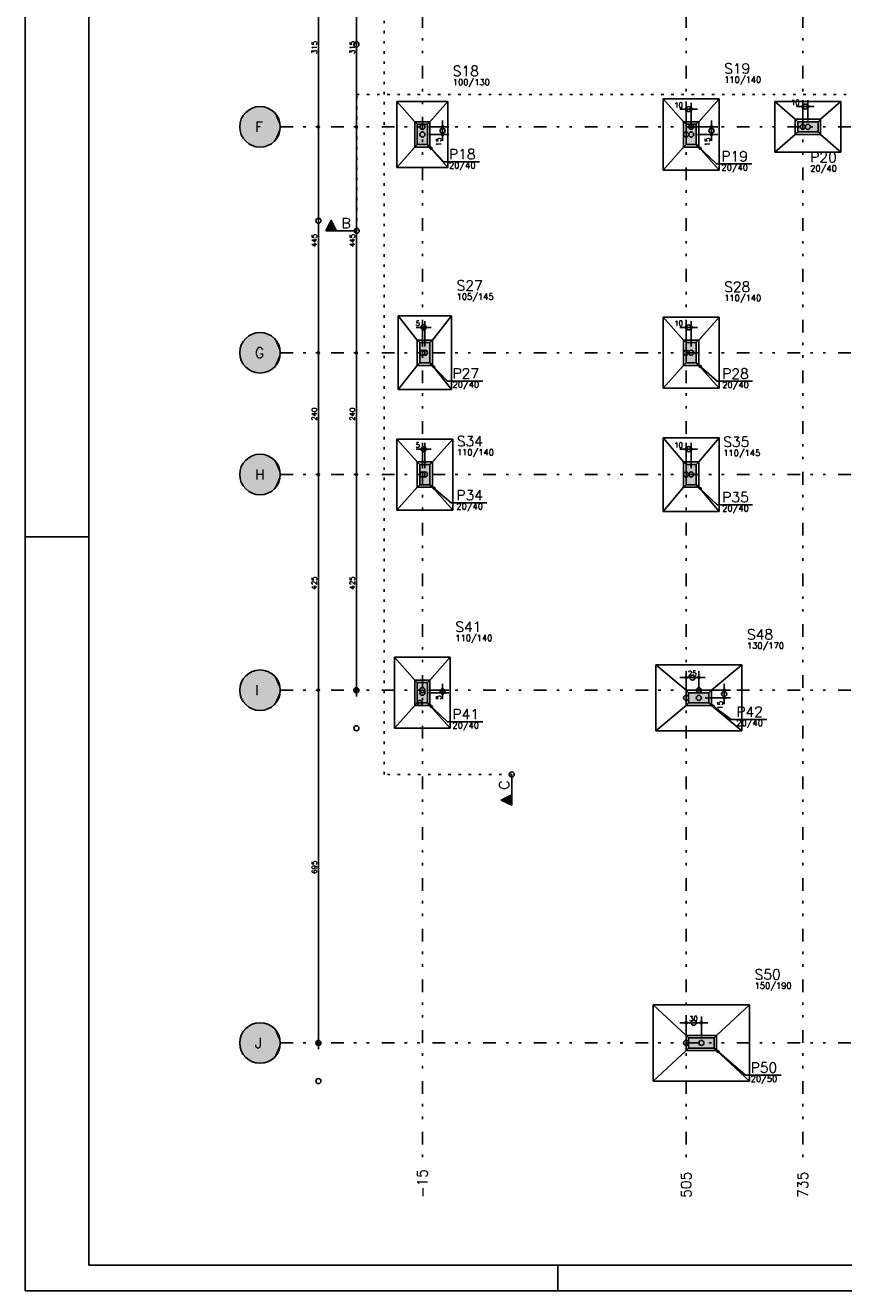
# Model space of a CAD drawing. Extents: x 0 to 119, y 0 to 84.
# Tile 1 of 9: x 0 to 32, y 0 to 50. Entities that reach past the tile are written whole.
import ezdxf

# ---------------------------------------------------------------- set-up
doc = ezdxf.new("R2010")
doc.units = 0
doc.header["$MEASUREMENT"] = 0
doc.linetypes.add('ESTILO_TQS_0002', pattern=[0.4, 0.1, -0.3])
doc.linetypes.add('ESTILO_TQS_0004', pattern=[2, 0.5, -0.4, 0.1, -0.4, 0.1, -0.5])
for name, color, linetype in [('1', 1, 'CONTINUOUS'), ('2', 2, 'CONTINUOUS'), ('3', 3, 'CONTINUOUS'), ('6', 6, 'CONTINUOUS'), ('8', 8, 'CONTINUOUS'), ('9', 9, 'CONTINUOUS')]:
    doc.layers.add(name, color=color, linetype=linetype)
doc.styles.get("Standard").update_dxf_attribs({"font": 'ROMANS.SHX'})

msp = doc.modelspace()

# ---------------------------------------------------------------- linework, layer by layer
at = {"layer": '1', "linetype": 'Continuous'}
for p, q in [((0, 0), (0, 84.1)), ((11.555, 52.411), (11.555, 45.611)), ((13.055, 52.411), (13.055, 45.611)), ((30.655, 46.111), (30.655, 46.911)), ((30.655, 46.111), (30.655, 46.911)), ((30.855, 46.111), (30.855, 46.911)), ((30.855, 46.111), (30.855, 46.911)), ((26.505, 46.561), (25.805, 46.561)), ((26.505, 46.561), (25.805, 46.561)), ((26.055, 45.811), (26.055, 46.811)), ((26.055, 45.811), (26.055, 46.811)), ((26.255, 45.811), (26.255, 46.811)), ((26.255, 45.811), (26.255, 46.811)), ((31.105, 46.661), (30.405, 46.661)), ((31.105, 46.661), (30.405, 46.661)), ((11.555, 46.111), (11.555, 36.711)), ((13.055, 46.111), (13.055, 36.711)), ((15.455, 45.961), (15.255, 46.161)), ((15.855, 45.961), (16.055, 46.161)), ((16.455, 45.311), (16.455, 46.111)), ((16.455, 45.311), (16.455, 46.111)), ((26.055, 45.961), (25.855, 46.161)), ((26.455, 45.961), (26.655, 46.161)), ((27.055, 45.311), (27.055, 46.111)), ((27.055, 45.311), (27.055, 46.111)), ((30.455, 46.061), (30.255, 46.261)), ((31.255, 46.061), (31.455, 46.261)), ((11.555, 45.861), (11.555, 45.861)), ((11.555, 45.861), (11.555, 45.861)), ((13.055, 45.861), (13.055, 45.861)), ((13.055, 45.861), (13.055, 45.861)), ((15.655, 45.861), (15.655, 45.861)), ((15.655, 45.861), (15.655, 45.861)), ((15.655, 45.561), (15.655, 45.561)), ((15.655, 45.561), (15.655, 45.561)), ((15.655, 45.561), (15.655, 45.561)), ((15.655, 45.561), (15.655, 45.561)), ((15.905, 45.861), (16.705, 45.861)), ((15.905, 45.861), (16.705, 45.861)), ((15.905, 45.561), (16.705, 45.561)), ((15.905, 45.561), (16.705, 45.561)), ((26.055, 45.561), (26.055, 45.561)), ((26.055, 45.561), (26.055, 45.561)), ((26.255, 45.861), (26.255, 45.861)), ((26.255, 45.861), (26.255, 45.861)), ((26.255, 45.561), (26.255, 45.561)), ((26.255, 45.561), (26.255, 45.561)), ((26.255, 45.561), (26.255, 45.561)), ((26.255, 45.561), (26.255, 45.561)), ((26.255, 45.561), (26.255, 45.561)), ((26.255, 45.561), (26.255, 45.561)), ((26.505, 45.861), (27.305, 45.861)), ((26.505, 45.861), (27.305, 45.861)), ((26.505, 45.561), (27.305, 45.561)), ((26.505, 45.561), (27.305, 45.561)), ((30.455, 45.661), (30.255, 45.461)), ((30.655, 45.861), (30.655, 45.861)), ((30.655, 45.861), (30.655, 45.861)), ((30.855, 45.861), (30.855, 45.861)), ((30.855, 45.861), (30.855, 45.861)), ((30.855, 45.861), (30.855, 45.861)), ((30.855, 45.861), (30.855, 45.861)), ((31.255, 45.661), (31.455, 45.461)), ((15.455, 45.161), (15.255, 44.961)), ((15.855, 45.161), (16.055, 44.961)), ((26.055, 45.161), (25.855, 44.961)), ((26.455, 45.161), (26.655, 44.961)), ((16.005, 37.961), (15.405, 37.961)), ((16.005, 37.961), (15.405, 37.961)), ((15.655, 37.211), (15.655, 38.211)), ((15.655, 37.211), (15.655, 38.211)), ((15.755, 37.211), (15.755, 38.211)), ((15.755, 37.211), (15.755, 38.211)), ((26.505, 37.961), (25.805, 37.961)), ((26.505, 37.961), (25.805, 37.961)), ((26.055, 37.211), (26.055, 38.211)), ((26.055, 37.211), (26.055, 38.211)), ((26.255, 37.211), (26.255, 38.211)), ((26.255, 37.211), (26.255, 38.211)), ((15.555, 37.361), (15.355, 37.561)), ((15.955, 37.361), (16.155, 37.561)), ((26.055, 37.361), (25.855, 37.561)), ((26.455, 37.361), (26.655, 37.561)), ((11.555, 37.211), (11.555, 31.911)), ((11.555, 36.961), (11.555, 36.961)), ((11.555, 36.961), (11.555, 36.961)), ((13.055, 37.211), (13.055, 31.911)), ((13.055, 36.961), (13.055, 36.961)), ((13.055, 36.961), (13.055, 36.961)), ((15.655, 36.961), (15.655, 36.961)), ((15.655, 36.961), (15.655, 36.961)), ((15.755, 36.961), (15.755, 36.961)), ((15.755, 36.961), (15.755, 36.961)), ((15.755, 36.961), (15.755, 36.961)), ((15.755, 36.961), (15.755, 36.961)), ((26.055, 36.961), (26.055, 36.961)), ((26.055, 36.961), (26.055, 36.961)), ((26.255, 36.961), (26.255, 36.961)), ((26.255, 36.961), (26.255, 36.961)), ((26.255, 36.961), (26.255, 36.961)), ((26.255, 36.961), (26.255, 36.961)), ((15.555, 36.561), (15.355, 36.361)), ((15.955, 36.561), (16.155, 36.361)), ((26.055, 36.561), (25.855, 36.361)), ((26.455, 36.561), (26.655, 36.361)), ((15.655, 32.411), (15.655, 33.411)), ((15.655, 32.411), (15.655, 33.411)), ((15.755, 32.411), (15.755, 33.411)), ((15.755, 32.411), (15.755, 33.411)), ((26.055, 32.411), (26.055, 33.411)), ((26.055, 32.411), (26.055, 33.411)), ((26.255, 32.411), (26.255, 33.411)), ((26.255, 32.411), (26.255, 33.411)), ((16.005, 33.161), (15.405, 33.161)), ((16.005, 33.161), (15.405, 33.161)), ((26.505, 33.161), (25.805, 33.161)), ((26.505, 33.161), (25.805, 33.161)), ((15.555, 32.561), (15.355, 32.761)), ((15.955, 32.561), (16.155, 32.761)), ((26.055, 32.561), (25.855, 32.761)), ((26.455, 32.561), (26.655, 32.761)), ((11.555, 32.411), (11.555, 23.411)), ((11.555, 32.161), (11.555, 32.161)), ((11.555, 32.161), (11.555, 32.161)), ((13.055, 32.411), (13.055, 23.411)), ((13.055, 32.161), (13.055, 32.161)), ((13.055, 32.161), (13.055, 32.161)), ((15.655, 32.161), (15.655, 32.161)), ((15.655, 32.161), (15.655, 32.161)), ((15.755, 32.161), (15.755, 32.161)), ((15.755, 32.161), (15.755, 32.161)), ((15.755, 32.161), (15.755, 32.161)), ((15.755, 32.161), (15.755, 32.161)), ((26.055, 32.161), (26.055, 32.161)), ((26.055, 32.161), (26.055, 32.161)), ((26.255, 32.161), (26.255, 32.161)), ((26.255, 32.161), (26.255, 32.161)), ((26.255, 32.161), (26.255, 32.161)), ((26.255, 32.161), (26.255, 32.161)), ((15.555, 31.761), (15.355, 31.561)), ((15.955, 31.761), (16.155, 31.561)), ((26.055, 31.761), (25.855, 31.561)), ((26.455, 31.761), (26.655, 31.561)), ((0, 29.7), (2.5, 29.7)), ((15.455, 23.961), (15.255, 24.161)), ((15.855, 23.961), (16.055, 24.161)), ((26.805, 24.161), (25.805, 24.161)), ((26.805, 24.161), (25.805, 24.161)), ((26.055, 23.611), (26.055, 24.411)), ((26.055, 23.611), (26.055, 24.411)), ((26.555, 23.611), (26.555, 24.411)), ((26.555, 23.611), (26.555, 24.411)), ((11.555, 23.911), (11.555, 9.511)), ((11.555, 23.661), (11.555, 23.661)), ((11.555, 23.661), (11.555, 23.661)), ((13.055, 23.661), (13.055, 23.661)), ((15.655, 23.661), (15.655, 23.661)), ((15.655, 23.661), (15.655, 23.661)), ((15.655, 23.561), (15.655, 23.561)), ((15.655, 23.561), (15.655, 23.561)), ((15.655, 23.561), (15.655, 23.561)), ((15.655, 23.561), (15.655, 23.561)), ((15.905, 23.661), (16.705, 23.661)), ((15.905, 23.661), (16.705, 23.661)), ((15.905, 23.561), (16.705, 23.561)), ((15.905, 23.561), (16.705, 23.561)), ((16.455, 23.311), (16.455, 23.911)), ((16.455, 23.311), (16.455, 23.911)), ((26.155, 23.561), (25.955, 23.761)), ((26.555, 23.661), (26.555, 23.661)), ((26.555, 23.661), (26.555, 23.661)), ((26.805, 23.661), (27.805, 23.661)), ((26.805, 23.661), (27.805, 23.661)), ((26.955, 23.561), (27.155, 23.761)), ((27.555, 23.111), (27.555, 23.911)), ((27.555, 23.111), (27.555, 23.911)), ((15.455, 23.161), (15.255, 22.961)), ((15.855, 23.161), (16.055, 22.961)), ((26.155, 23.161), (25.955, 22.961)), ((26.055, 23.361), (26.055, 23.361)), ((26.055, 23.361), (26.055, 23.361)), ((26.555, 23.361), (26.555, 23.361)), ((26.555, 23.361), (26.555, 23.361)), ((26.555, 23.361), (26.555, 23.361)), ((26.555, 23.361), (26.555, 23.361)), ((26.555, 23.361), (26.555, 23.361)), ((26.555, 23.361), (26.555, 23.361)), ((26.805, 23.361), (27.805, 23.361)), ((26.805, 23.361), (27.805, 23.361)), ((26.955, 23.161), (27.155, 22.961)), ((26.905, 10.561), (25.805, 10.561)), ((26.055, 10.011), (26.055, 10.811)), ((26.655, 10.011), (26.655, 10.811)), ((26.155, 9.961), (25.955, 10.161)), ((27.155, 9.961), (27.355, 10.161)), ((11.555, 9.761), (11.555, 9.761)), ((26.155, 9.561), (25.955, 9.361)), ((26.055, 9.761), (26.055, 9.761)), ((26.655, 9.761), (26.655, 9.761)), ((26.655, 9.761), (26.655, 9.761)), ((26.655, 9.761), (26.655, 9.761)), ((27.155, 9.561), (27.355, 9.361)), ((21, 0), (21, 1)), ((0, 0), (118.9, 0))]:
    msp.add_line(p, q, dxfattribs=at)
at = {"layer": '1', "linetype": 'ESTILO_TQS_0004'}
for p, q in [((15.655, 80.261), (15.655, 5.261)), ((26.055, 80.261), (26.055, 5.261)), ((30.655, 80.261), (30.655, 5.261)), ((10.055, 45.861), (82.615, 45.861)), ((10.055, 36.961), (82.615, 36.961)), ((10.055, 32.161), (82.615, 32.161)), ((10.055, 23.661), (82.615, 23.661)), ((10.055, 9.761), (82.615, 9.761))]:
    msp.add_line(p, q, dxfattribs=at)
at = {"layer": '1', "linetype": 'Continuous'}
for points in [[(27.355, 46.961), (25.155, 46.961)], [(25.155, 46.961), (25.155, 44.161)], [(25.955, 46.061), (25.155, 46.961)], [(26.555, 46.061), (27.355, 46.961)], [(27.355, 44.161), (27.355, 46.961)], [(16.655, 46.861), (14.655, 46.861)], [(14.655, 46.861), (14.655, 44.261)], [(15.355, 46.061), (14.655, 46.861)], [(15.955, 46.061), (16.655, 46.861)], [(16.655, 44.261), (16.655, 46.861)], [(32.155, 46.861), (29.555, 46.861)], [(29.555, 46.861), (29.555, 44.861)], [(30.355, 46.161), (29.555, 46.861)], [(31.355, 46.161), (32.155, 46.861)], [(32.155, 44.861), (32.155, 46.861)], [(15.355, 45.061), (15.955, 45.061), (15.955, 46.061), (15.355, 46.061), (15.355, 45.061)], [(25.955, 45.061), (26.555, 45.061), (26.555, 46.061), (25.955, 46.061), (25.955, 45.061)], [(31.355, 45.561), (31.355, 46.161), (30.355, 46.161), (30.355, 45.561), (31.355, 45.561)], [(30.355, 45.561), (29.555, 44.861)], [(31.355, 45.561), (32.155, 44.861)], [(15.355, 45.061), (14.655, 44.261)], [(17.906, 44.484), (16.506, 44.484), (15.855, 45.161), (16.05, 45.005), (15.855, 45.161), (16.003, 44.959)], [(15.955, 45.061), (16.655, 44.261)], [(25.955, 45.061), (25.155, 44.161)], [(28.646, 44.402), (27.246, 44.402), (26.455, 45.161), (26.656, 45.013), (26.455, 45.161), (26.611, 44.966)], [(26.555, 45.061), (27.355, 44.161)], [(29.555, 44.861), (32.155, 44.861)], [(14.655, 44.261), (16.655, 44.261)], [(25.155, 44.161), (27.355, 44.161)], [(16.805, 38.411), (14.705, 38.411)], [(14.705, 38.411), (14.705, 35.511)], [(15.455, 37.461), (14.705, 38.411)], [(16.055, 37.461), (16.805, 38.411)], [(16.805, 35.511), (16.805, 38.411)], [(27.355, 38.361), (25.155, 38.361)], [(25.155, 38.361), (25.155, 35.561)], [(25.955, 37.461), (25.155, 38.361)], [(26.555, 37.461), (27.355, 38.361)], [(27.355, 35.561), (27.355, 38.361)], [(15.455, 36.461), (16.055, 36.461), (16.055, 37.461), (15.455, 37.461), (15.455, 36.461)], [(25.955, 36.461), (26.555, 36.461), (26.555, 37.461), (25.955, 37.461), (25.955, 36.461)], [(15.455, 36.461), (14.705, 35.511)], [(18.044, 35.846), (16.644, 35.846), (15.955, 36.561), (16.15, 36.405), (15.955, 36.561), (16.103, 36.36)], [(16.055, 36.461), (16.805, 35.511)], [(25.955, 36.461), (25.155, 35.561)], [(28.678, 35.834), (27.278, 35.834), (26.455, 36.561), (26.662, 36.421), (26.455, 36.561), (26.619, 36.372)], [(26.555, 36.461), (27.355, 35.561)], [(14.705, 35.511), (16.805, 35.511)], [(25.155, 35.561), (27.355, 35.561)], [(16.855, 33.561), (14.655, 33.561)], [(14.655, 33.561), (14.655, 30.761)], [(15.455, 32.661), (14.655, 33.561)], [(16.055, 32.661), (16.855, 33.561)], [(16.855, 30.761), (16.855, 33.561)], [(27.355, 33.611), (25.155, 33.611)], [(25.155, 33.611), (25.155, 30.711)], [(25.955, 32.661), (25.155, 33.611)], [(26.555, 32.661), (27.355, 33.611)], [(27.355, 30.711), (27.355, 33.611)], [(15.455, 31.661), (16.055, 31.661), (16.055, 32.661), (15.455, 32.661), (15.455, 31.661)], [(25.955, 31.661), (26.555, 31.661), (26.555, 32.661), (25.955, 32.661), (25.955, 31.661)], [(15.455, 31.661), (14.655, 30.761)], [(18.197, 31.046), (16.797, 31.046), (15.955, 31.761), (16.165, 31.625), (15.955, 31.761), (16.123, 31.575)], [(16.055, 31.661), (16.855, 30.761)], [(25.955, 31.661), (25.155, 30.711)], [(28.678, 30.971), (27.278, 30.971), (26.455, 31.761), (26.656, 31.612), (26.455, 31.761), (26.611, 31.565)], [(26.555, 31.661), (27.355, 30.711)], [(14.655, 30.761), (16.855, 30.761)], [(25.155, 30.711), (27.355, 30.711)], [(16.755, 24.961), (14.555, 24.961)], [(14.555, 24.961), (14.555, 22.161)], [(15.355, 24.061), (14.555, 24.961)], [(15.955, 24.061), (16.755, 24.961)], [(16.755, 22.161), (16.755, 24.961)], [(24.855, 24.661), (24.855, 22.061)], [(28.255, 24.661), (24.855, 24.661)], [(26.055, 23.661), (24.855, 24.661)], [(27.055, 23.661), (28.255, 24.661)], [(28.255, 22.061), (28.255, 24.661)], [(15.955, 24.061), (15.355, 24.061), (15.355, 23.061), (15.955, 23.061), (15.955, 24.061)], [(26.055, 23.661), (26.055, 23.061), (27.055, 23.061), (27.055, 23.661), (26.055, 23.661)], [(15.355, 23.061), (14.555, 22.161)], [(18.04, 22.418), (16.64, 22.418), (15.855, 23.161), (16.057, 23.014), (15.855, 23.161), (16.012, 22.967)], [(15.955, 23.061), (16.755, 22.161)], [(26.055, 23.061), (24.855, 22.061)], [(29.235, 22.513), (27.835, 22.513), (26.955, 23.161), (27.174, 23.04), (26.955, 23.161), (27.135, 22.987)], [(27.055, 23.061), (28.255, 22.061)], [(14.555, 22.161), (16.755, 22.161)], [(24.855, 22.061), (28.255, 22.061)], [(24.755, 11.261), (24.755, 8.261)], [(28.555, 11.261), (24.755, 11.261)], [(26.055, 10.061), (24.755, 11.261)], [(27.255, 10.061), (28.555, 11.261)], [(28.555, 8.261), (28.555, 11.261)], [(26.055, 10.061), (26.055, 9.461), (27.255, 9.461), (27.255, 10.061), (26.055, 10.061)], [(29.801, 8.49), (28.401, 8.49), (27.155, 9.561), (27.364, 9.424), (27.155, 9.561), (27.322, 9.374)], [(26.055, 9.461), (24.755, 8.261)], [(27.255, 9.461), (28.555, 8.261)], [(24.755, 8.261), (28.555, 8.261)]]:
    msp.add_lwpolyline(points, dxfattribs=at)
for centre, radius in [((13.055, 49.111), 0.1), ((26.055, 46.561), 0.04), ((26.055, 46.561), 0.04), ((26.055, 46.561), 0.02), ((26.055, 46.561), 0.02), ((26.155, 46.561), 0.1), ((26.155, 46.561), 0.1), ((26.255, 46.561), 0.04), ((26.255, 46.561), 0.04), ((26.255, 46.561), 0.02), ((26.255, 46.561), 0.02), ((30.655, 46.661), 0.04), ((30.655, 46.661), 0.04), ((30.655, 46.661), 0.02), ((30.655, 46.661), 0.02), ((30.755, 46.661), 0.1), ((30.755, 46.661), 0.1), ((30.855, 46.661), 0.04), ((30.855, 46.661), 0.04), ((30.855, 46.661), 0.02), ((30.855, 46.661), 0.02), ((11.555, 45.861), 0.04), ((11.555, 45.861), 0.04), ((11.555, 45.861), 0.02), ((11.555, 45.861), 0.02), ((13.055, 45.861), 0.04), ((13.055, 45.861), 0.04), ((13.055, 45.861), 0.02), ((13.055, 45.861), 0.02), ((15.655, 45.861), 0.1), ((15.655, 45.861), 0.1), ((16.455, 45.861), 0.04), ((16.455, 45.861), 0.04), ((16.455, 45.861), 0.02), ((16.455, 45.861), 0.02), ((26.255, 45.861), 0.1), ((26.255, 45.861), 0.1), ((27.055, 45.861), 0.04), ((27.055, 45.861), 0.04), ((27.055, 45.861), 0.02), ((27.055, 45.861), 0.02), ((30.655, 45.861), 0.1), ((30.655, 45.861), 0.1), ((30.855, 45.861), 0.1), ((30.855, 45.861), 0.1), ((15.655, 45.561), 0.1), ((15.655, 45.561), 0.1), ((16.455, 45.711), 0.1), ((16.455, 45.711), 0.1), ((16.455, 45.561), 0.04), ((16.455, 45.561), 0.04), ((16.455, 45.561), 0.02), ((16.455, 45.561), 0.02), ((26.055, 45.561), 0.1), ((26.055, 45.561), 0.1), ((26.255, 45.561), 0.1), ((26.255, 45.561), 0.1), ((26.255, 45.561), 0.1), ((26.255, 45.561), 0.1), ((27.055, 45.711), 0.1), ((27.055, 45.711), 0.1), ((27.055, 45.561), 0.04), ((27.055, 45.561), 0.04), ((27.055, 45.561), 0.02), ((27.055, 45.561), 0.02), ((11.555, 42.161), 0.1), ((13.07, 41.765), 0.1), ((15.705, 37.961), 0.1), ((15.705, 37.961), 0.1), ((15.655, 37.961), 0.04), ((15.655, 37.961), 0.04), ((15.655, 37.961), 0.02), ((15.655, 37.961), 0.02), ((15.755, 37.961), 0.04), ((15.755, 37.961), 0.04), ((15.755, 37.961), 0.02), ((15.755, 37.961), 0.02), ((26.055, 37.961), 0.04), ((26.055, 37.961), 0.04), ((26.055, 37.961), 0.02), ((26.055, 37.961), 0.02), ((26.155, 37.961), 0.1), ((26.155, 37.961), 0.1), ((26.255, 37.961), 0.04), ((26.255, 37.961), 0.04), ((26.255, 37.961), 0.02), ((26.255, 37.961), 0.02), ((11.555, 36.961), 0.04), ((11.555, 36.961), 0.04), ((11.555, 36.961), 0.02), ((11.555, 36.961), 0.02), ((13.055, 36.961), 0.04), ((13.055, 36.961), 0.04), ((13.055, 36.961), 0.02), ((13.055, 36.961), 0.02), ((15.655, 36.961), 0.1), ((15.655, 36.961), 0.1), ((15.755, 36.961), 0.1), ((15.755, 36.961), 0.1), ((26.055, 36.961), 0.1), ((26.055, 36.961), 0.1), ((26.255, 36.961), 0.1), ((26.255, 36.961), 0.1), ((15.705, 33.161), 0.1), ((15.705, 33.161), 0.1), ((15.655, 33.161), 0.04), ((15.655, 33.161), 0.04), ((15.655, 33.161), 0.02), ((15.655, 33.161), 0.02), ((15.755, 33.161), 0.04), ((15.755, 33.161), 0.04), ((15.755, 33.161), 0.02), ((15.755, 33.161), 0.02), ((26.055, 33.161), 0.04), ((26.055, 33.161), 0.04), ((26.055, 33.161), 0.02), ((26.055, 33.161), 0.02), ((26.155, 33.161), 0.1), ((26.155, 33.161), 0.1), ((26.255, 33.161), 0.04), ((26.255, 33.161), 0.04), ((26.255, 33.161), 0.02), ((26.255, 33.161), 0.02), ((11.555, 32.161), 0.04), ((11.555, 32.161), 0.04), ((11.555, 32.161), 0.02), ((11.555, 32.161), 0.02), ((13.055, 32.161), 0.04), ((13.055, 32.161), 0.04), ((13.055, 32.161), 0.02), ((13.055, 32.161), 0.02), ((15.655, 32.161), 0.1), ((15.655, 32.161), 0.1), ((15.755, 32.161), 0.1), ((15.755, 32.161), 0.1), ((26.055, 32.161), 0.1), ((26.055, 32.161), 0.1), ((26.255, 32.161), 0.1), ((26.255, 32.161), 0.1), ((26.055, 24.161), 0.04), ((26.055, 24.161), 0.04), ((26.055, 24.161), 0.02), ((26.055, 24.161), 0.02), ((26.305, 24.161), 0.1), ((26.305, 24.161), 0.1), ((26.555, 24.161), 0.04), ((26.555, 24.161), 0.04), ((26.555, 24.161), 0.02), ((26.555, 24.161), 0.02), ((11.555, 23.661), 0.04), ((11.555, 23.661), 0.04), ((11.555, 23.661), 0.02), ((11.555, 23.661), 0.02), ((13.055, 23.661), 0.1), ((13.055, 23.661), 0.04), ((13.055, 23.661), 0.02), ((15.655, 23.661), 0.1), ((15.655, 23.661), 0.1), ((15.655, 23.561), 0.1), ((15.655, 23.561), 0.1), ((16.455, 23.611), 0.1), ((16.455, 23.611), 0.1), ((16.455, 23.661), 0.04), ((16.455, 23.661), 0.04), ((16.455, 23.561), 0.04), ((16.455, 23.561), 0.04), ((16.455, 23.661), 0.02), ((16.455, 23.661), 0.02), ((16.455, 23.561), 0.02), ((16.455, 23.561), 0.02), ((26.055, 23.361), 0.1), ((26.055, 23.361), 0.1), ((26.555, 23.661), 0.1), ((26.555, 23.661), 0.1), ((26.555, 23.361), 0.1), ((26.555, 23.361), 0.1), ((26.555, 23.361), 0.1), ((26.555, 23.361), 0.1), ((27.555, 23.511), 0.1), ((27.555, 23.511), 0.1), ((27.555, 23.661), 0.04), ((27.555, 23.661), 0.04), ((27.555, 23.661), 0.02), ((27.555, 23.661), 0.02), ((15.555, 23.161), 0.1), ((15.555, 23.161), 0.1), ((15.555, 23.161), 0.1), ((15.555, 23.161), 0.1), ((15.555, 23.161), 0.1), ((27.555, 23.361), 0.04), ((27.555, 23.361), 0.04), ((27.555, 23.361), 0.02), ((27.555, 23.361), 0.02), ((13.055, 22.161), 0.1), ((19.179, 20.342), 0.1), ((26.055, 10.561), 0.04), ((26.055, 10.561), 0.02), ((26.355, 10.561), 0.1), ((26.655, 10.561), 0.04), ((26.655, 10.561), 0.02), ((11.555, 9.761), 0.1), ((11.555, 9.761), 0.04), ((11.555, 9.761), 0.02), ((26.055, 9.761), 0.1), ((26.655, 9.761), 0.1), ((11.555, 8.261), 0.1)]:
    msp.add_circle(centre, radius, dxfattribs=at)
at = {"layer": '2', "linetype": 'Continuous'}
for centre in [(9.255, 45.861), (9.255, 36.961), (9.255, 32.161), (9.255, 23.661), (9.255, 9.761)]:
    msp.add_circle(centre, 0.8, dxfattribs=at)
at = {"layer": '3', "linetype": 'ESTILO_TQS_0002'}
for p, q in [((14.156, 20.342), (14.156, 77.271)), ((13.07, 47.14), (79.858, 47.14)), ((13.07, 41.765), (13.07, 47.14)), ((19.179, 20.342), (14.156, 20.342))]:
    msp.add_line(p, q, dxfattribs=at)
at = {"layer": '3', "linetype": 'Continuous'}
for p, q in [((11.854, 41.765), (12.061, 42.18)), ((11.857, 41.767), (12.061, 42.176)), ((11.919, 41.893), (12.203, 41.893)), ((11.935, 41.925), (12.187, 41.925)), ((11.951, 41.957), (12.171, 41.957)), ((11.967, 41.989), (12.155, 41.989)), ((11.983, 42.021), (12.139, 42.021)), ((11.999, 42.053), (12.123, 42.053)), ((12.015, 42.084), (12.107, 42.084)), ((12.031, 42.116), (12.091, 42.116)), ((12.047, 42.148), (12.075, 42.148)), ((12.061, 42.18), (12.268, 41.767)), ((12.061, 42.176), (12.266, 41.767)), ((13.07, 41.765), (11.854, 41.765)), ((11.857, 41.767), (13.07, 41.767)), ((11.872, 41.797), (12.251, 41.797)), ((11.888, 41.829), (12.235, 41.829)), ((11.904, 41.861), (12.219, 41.861)), ((19.177, 19.129), (19.177, 20.342)), ((19.179, 20.342), (19.179, 19.126)), ((18.764, 19.334), (19.177, 19.54)), ((18.768, 19.334), (19.177, 19.538)), ((19.02, 19.208), (19.02, 19.459)), ((19.052, 19.192), (19.052, 19.475)), ((19.083, 19.176), (19.083, 19.491)), ((19.115, 19.16), (19.115, 19.507)), ((19.147, 19.144), (19.147, 19.523)), ((19.179, 19.126), (18.764, 19.334)), ((19.177, 19.129), (18.768, 19.334)), ((18.796, 19.32), (18.796, 19.348)), ((18.828, 19.304), (18.828, 19.364)), ((18.86, 19.288), (18.86, 19.38)), ((18.892, 19.272), (18.892, 19.396)), ((18.924, 19.256), (18.924, 19.412)), ((18.956, 19.24), (18.956, 19.427)), ((18.988, 19.224), (18.988, 19.443))]:
    msp.add_line(p, q, dxfattribs=at)
for points in [[(11.857, 41.767), (12.061, 42.176), (12.266, 41.767), (11.857, 41.767)], [(19.177, 19.129), (18.768, 19.334), (19.177, 19.538), (19.177, 19.129)]]:
    msp.add_lwpolyline(points, dxfattribs=at)
at = {"layer": '6', "linetype": 'Continuous'}
for points in [[(15.455, 45.161), (15.855, 45.161), (15.855, 45.961), (15.455, 45.961), (15.455, 45.161)], [(26.055, 45.161), (26.455, 45.161), (26.455, 45.961), (26.055, 45.961), (26.055, 45.161)], [(31.255, 45.661), (31.255, 46.061), (30.455, 46.061), (30.455, 45.661), (31.255, 45.661)], [(15.555, 36.561), (15.955, 36.561), (15.955, 37.361), (15.555, 37.361), (15.555, 36.561)], [(26.055, 36.561), (26.455, 36.561), (26.455, 37.361), (26.055, 37.361), (26.055, 36.561)], [(15.555, 31.761), (15.955, 31.761), (15.955, 32.561), (15.555, 32.561), (15.555, 31.761)], [(26.055, 31.761), (26.455, 31.761), (26.455, 32.561), (26.055, 32.561), (26.055, 31.761)], [(15.455, 23.161), (15.855, 23.161), (15.855, 23.961), (15.455, 23.961), (15.455, 23.161)], [(26.155, 23.561), (26.155, 23.161), (26.955, 23.161), (26.955, 23.561), (26.155, 23.561)], [(27.155, 9.561), (27.155, 9.961), (26.155, 9.961), (26.155, 9.561), (27.155, 9.561)]]:
    msp.add_lwpolyline(points, dxfattribs=at)
at = {"layer": '8', "linetype": 'Continuous'}
for p, q in [((2.5, 83.1), (2.5, 1)), ((2.5, 1), (117.9, 1))]:
    msp.add_line(p, q, dxfattribs=at)
at = {"layer": '9', "linetype": 'Continuous'}
for points in [[(10.055, 45.861), (8.709, 46.445), (8.634, 46.365)], [(10.055, 45.861), (8.794, 46.514), (8.709, 46.445)], [(10.055, 45.861), (8.887, 46.571), (8.794, 46.514)], [(10.055, 45.861), (8.987, 46.614), (8.887, 46.571)], [(10.055, 45.861), (9.092, 46.644), (8.987, 46.614)], [(10.055, 45.861), (9.2, 46.659), (9.092, 46.644)], [(10.055, 45.861), (9.309, 46.659), (9.2, 46.659)], [(10.055, 45.861), (9.418, 46.644), (9.309, 46.659)], [(10.055, 45.861), (9.523, 46.614), (9.418, 46.644)], [(10.055, 45.861), (9.623, 46.571), (9.523, 46.614)], [(10.055, 45.861), (9.716, 46.514), (9.623, 46.571)], [(10.055, 45.861), (9.801, 46.445), (9.716, 46.514)], [(10.055, 45.861), (9.875, 46.365), (9.801, 46.445)], [(10.055, 45.861), (8.462, 45.97), (8.455, 45.861)], [(10.055, 45.861), (8.485, 46.076), (8.462, 45.97)], [(10.055, 45.861), (8.521, 46.179), (8.485, 46.076)], [(10.055, 45.861), (8.571, 46.276), (8.521, 46.179)], [(10.055, 45.861), (8.634, 46.365), (8.571, 46.276)], [(10.055, 45.861), (9.938, 46.276), (9.875, 46.365)], [(10.055, 45.861), (9.989, 46.179), (9.938, 46.276)], [(10.055, 45.861), (10.025, 46.076), (9.989, 46.179)], [(10.055, 45.861), (10.047, 45.97), (10.025, 46.076)], [(15.455, 45.161), (15.855, 45.161), (15.855, 45.961)], [(15.455, 45.161), (15.855, 45.961), (15.455, 45.961)], [(15.455, 45.161), (15.455, 45.961), (15.455, 45.161)], [(26.055, 45.161), (26.455, 45.161), (26.455, 45.961)], [(26.055, 45.161), (26.455, 45.961), (26.055, 45.961)], [(26.055, 45.161), (26.055, 45.961), (26.055, 45.161)], [(31.255, 45.661), (31.255, 46.061), (30.455, 46.061)], [(31.255, 45.661), (30.455, 46.061), (30.455, 45.661)], [(10.055, 45.861), (8.455, 45.861), (8.462, 45.752)], [(10.055, 45.861), (8.462, 45.752), (8.485, 45.645)], [(10.055, 45.861), (8.485, 45.645), (8.521, 45.542)], [(10.055, 45.861), (8.521, 45.542), (8.571, 45.445)], [(10.055, 45.861), (8.571, 45.445), (8.634, 45.356)], [(10.055, 45.861), (8.634, 45.356), (8.709, 45.276)], [(10.055, 45.861), (8.709, 45.276), (8.794, 45.207)], [(10.055, 45.861), (8.794, 45.207), (8.887, 45.15)], [(10.055, 45.861), (8.887, 45.15), (8.987, 45.107)], [(10.055, 45.861), (8.987, 45.107), (9.092, 45.077)], [(10.055, 45.861), (9.092, 45.077), (9.2, 45.062)], [(10.055, 45.861), (9.2, 45.062), (9.309, 45.062)], [(10.055, 45.861), (9.309, 45.062), (9.418, 45.077)], [(10.055, 45.861), (9.418, 45.077), (9.523, 45.107)], [(10.055, 45.861), (9.523, 45.107), (9.623, 45.15)], [(10.055, 45.861), (9.623, 45.15), (9.716, 45.207)], [(10.055, 45.861), (9.716, 45.207), (9.801, 45.276)], [(10.055, 45.861), (9.801, 45.276), (9.875, 45.356)], [(10.055, 45.861), (9.875, 45.356), (9.938, 45.445)], [(10.055, 45.861), (9.938, 45.445), (9.989, 45.542)], [(10.055, 45.861), (9.989, 45.542), (10.025, 45.645)], [(10.055, 45.861), (10.025, 45.645), (10.047, 45.752)], [(10.055, 45.861), (10.047, 45.752), (10.055, 45.861)], [(31.255, 45.661), (30.455, 45.661), (31.255, 45.661)], [(10.055, 36.961), (8.634, 37.465), (8.571, 37.376)], [(10.055, 36.961), (8.709, 37.545), (8.634, 37.465)], [(10.055, 36.961), (8.794, 37.614), (8.709, 37.545)], [(10.055, 36.961), (8.887, 37.671), (8.794, 37.614)], [(10.055, 36.961), (8.987, 37.714), (8.887, 37.671)], [(10.055, 36.961), (9.092, 37.744), (8.987, 37.714)], [(10.055, 36.961), (9.2, 37.759), (9.092, 37.744)], [(10.055, 36.961), (9.309, 37.759), (9.2, 37.759)], [(10.055, 36.961), (9.418, 37.744), (9.309, 37.759)], [(10.055, 36.961), (9.523, 37.714), (9.418, 37.744)], [(10.055, 36.961), (9.623, 37.671), (9.523, 37.714)], [(10.055, 36.961), (9.716, 37.614), (9.623, 37.671)], [(10.055, 36.961), (9.801, 37.545), (9.716, 37.614)], [(10.055, 36.961), (9.875, 37.465), (9.801, 37.545)], [(10.055, 36.961), (9.938, 37.376), (9.875, 37.465)], [(10.055, 36.961), (8.462, 37.07), (8.455, 36.961)], [(10.055, 36.961), (8.455, 36.961), (8.462, 36.852)], [(10.055, 36.961), (8.485, 37.176), (8.462, 37.07)], [(10.055, 36.961), (8.462, 36.852), (8.485, 36.745)], [(10.055, 36.961), (8.521, 37.279), (8.485, 37.176)], [(10.055, 36.961), (8.485, 36.745), (8.521, 36.642)], [(10.055, 36.961), (8.571, 37.376), (8.521, 37.279)], [(10.055, 36.961), (8.521, 36.642), (8.571, 36.545)], [(10.055, 36.961), (8.571, 36.545), (8.634, 36.456)], [(10.055, 36.961), (8.634, 36.456), (8.709, 36.376)], [(10.055, 36.961), (8.709, 36.376), (8.794, 36.307)], [(10.055, 36.961), (8.794, 36.307), (8.887, 36.25)], [(10.055, 36.961), (8.887, 36.25), (8.987, 36.207)], [(10.055, 36.961), (8.987, 36.207), (9.092, 36.177)], [(10.055, 36.961), (9.092, 36.177), (9.2, 36.162)], [(10.055, 36.961), (9.2, 36.162), (9.309, 36.162)], [(10.055, 36.961), (9.309, 36.162), (9.418, 36.177)], [(10.055, 36.961), (9.418, 36.177), (9.523, 36.207)], [(10.055, 36.961), (9.523, 36.207), (9.623, 36.25)], [(10.055, 36.961), (9.623, 36.25), (9.716, 36.307)], [(10.055, 36.961), (9.716, 36.307), (9.801, 36.376)], [(10.055, 36.961), (9.801, 36.376), (9.875, 36.456)], [(10.055, 36.961), (9.875, 36.456), (9.938, 36.545)], [(10.055, 36.961), (9.989, 37.279), (9.938, 37.376)], [(10.055, 36.961), (9.938, 36.545), (9.989, 36.642)], [(10.055, 36.961), (10.025, 37.176), (9.989, 37.279)], [(10.055, 36.961), (9.989, 36.642), (10.025, 36.745)], [(10.055, 36.961), (10.047, 37.07), (10.025, 37.176)], [(10.055, 36.961), (10.025, 36.745), (10.047, 36.852)], [(10.055, 36.961), (10.047, 36.852), (10.055, 36.961)], [(15.555, 36.561), (15.955, 36.561), (15.955, 37.361)], [(15.555, 36.561), (15.955, 37.361), (15.555, 37.361)], [(15.555, 36.561), (15.555, 37.361), (15.555, 36.561)], [(26.055, 36.561), (26.455, 36.561), (26.455, 37.361)], [(26.055, 36.561), (26.455, 37.361), (26.055, 37.361)], [(26.055, 36.561), (26.055, 37.361), (26.055, 36.561)], [(10.055, 32.161), (8.987, 32.914), (8.887, 32.871)], [(10.055, 32.161), (9.092, 32.944), (8.987, 32.914)], [(10.055, 32.161), (9.2, 32.959), (9.092, 32.944)], [(10.055, 32.161), (9.309, 32.959), (9.2, 32.959)], [(10.055, 32.161), (9.418, 32.944), (9.309, 32.959)], [(10.055, 32.161), (9.523, 32.914), (9.418, 32.944)], [(10.055, 32.161), (9.623, 32.871), (9.523, 32.914)], [(10.055, 32.161), (8.521, 32.479), (8.485, 32.376)], [(10.055, 32.161), (8.571, 32.576), (8.521, 32.479)], [(10.055, 32.161), (8.634, 32.665), (8.571, 32.576)], [(10.055, 32.161), (8.709, 32.745), (8.634, 32.665)], [(10.055, 32.161), (8.794, 32.814), (8.709, 32.745)], [(10.055, 32.161), (8.887, 32.871), (8.794, 32.814)], [(10.055, 32.161), (9.716, 32.814), (9.623, 32.871)], [(10.055, 32.161), (9.801, 32.745), (9.716, 32.814)], [(10.055, 32.161), (9.875, 32.665), (9.801, 32.745)], [(10.055, 32.161), (9.938, 32.576), (9.875, 32.665)], [(10.055, 32.161), (9.989, 32.479), (9.938, 32.576)], [(10.055, 32.161), (10.025, 32.376), (9.989, 32.479)], [(15.555, 31.761), (15.955, 31.761), (15.955, 32.561)], [(15.555, 31.761), (15.955, 32.561), (15.555, 32.561)], [(15.555, 31.761), (15.555, 32.561), (15.555, 31.761)], [(26.055, 31.761), (26.455, 31.761), (26.455, 32.561)], [(26.055, 31.761), (26.455, 32.561), (26.055, 32.561)], [(26.055, 31.761), (26.055, 32.561), (26.055, 31.761)], [(10.055, 32.161), (8.462, 32.27), (8.455, 32.161)], [(10.055, 32.161), (8.455, 32.161), (8.462, 32.052)], [(10.055, 32.161), (8.485, 32.376), (8.462, 32.27)], [(10.055, 32.161), (8.462, 32.052), (8.485, 31.945)], [(10.055, 32.161), (8.485, 31.945), (8.521, 31.842)], [(10.055, 32.161), (8.521, 31.842), (8.571, 31.745)], [(10.055, 32.161), (8.571, 31.745), (8.634, 31.656)], [(10.055, 32.161), (8.634, 31.656), (8.709, 31.576)], [(10.055, 32.161), (8.709, 31.576), (8.794, 31.507)], [(10.055, 32.161), (8.794, 31.507), (8.887, 31.45)], [(10.055, 32.161), (8.887, 31.45), (8.987, 31.407)], [(10.055, 32.161), (8.987, 31.407), (9.092, 31.377)], [(10.055, 32.161), (9.092, 31.377), (9.2, 31.362)], [(10.055, 32.161), (9.2, 31.362), (9.309, 31.362)], [(10.055, 32.161), (9.309, 31.362), (9.418, 31.377)], [(10.055, 32.161), (9.418, 31.377), (9.523, 31.407)], [(10.055, 32.161), (9.523, 31.407), (9.623, 31.45)], [(10.055, 32.161), (9.623, 31.45), (9.716, 31.507)], [(10.055, 32.161), (9.716, 31.507), (9.801, 31.576)], [(10.055, 32.161), (9.801, 31.576), (9.875, 31.656)], [(10.055, 32.161), (9.875, 31.656), (9.938, 31.745)], [(10.055, 32.161), (9.938, 31.745), (9.989, 31.842)], [(10.055, 32.161), (9.989, 31.842), (10.025, 31.945)], [(10.055, 32.161), (10.047, 32.27), (10.025, 32.376)], [(10.055, 32.161), (10.025, 31.945), (10.047, 32.052)], [(10.055, 32.161), (10.047, 32.052), (10.055, 32.161)], [(10.055, 23.661), (9.092, 24.444), (8.987, 24.414)], [(10.055, 23.661), (9.2, 24.459), (9.092, 24.444)], [(10.055, 23.661), (9.309, 24.459), (9.2, 24.459)], [(10.055, 23.661), (9.418, 24.444), (9.309, 24.459)], [(10.055, 23.661), (9.523, 24.414), (9.418, 24.444)], [(10.055, 23.661), (8.521, 23.979), (8.485, 23.876)], [(10.055, 23.661), (8.571, 24.076), (8.521, 23.979)], [(10.055, 23.661), (8.634, 24.165), (8.571, 24.076)], [(10.055, 23.661), (8.709, 24.245), (8.634, 24.165)], [(10.055, 23.661), (8.794, 24.314), (8.709, 24.245)], [(10.055, 23.661), (8.887, 24.371), (8.794, 24.314)], [(10.055, 23.661), (8.987, 24.414), (8.887, 24.371)], [(10.055, 23.661), (9.623, 24.371), (9.523, 24.414)], [(10.055, 23.661), (9.716, 24.314), (9.623, 24.371)], [(10.055, 23.661), (9.801, 24.245), (9.716, 24.314)], [(10.055, 23.661), (9.875, 24.165), (9.801, 24.245)], [(10.055, 23.661), (9.938, 24.076), (9.875, 24.165)], [(10.055, 23.661), (9.989, 23.979), (9.938, 24.076)], [(10.055, 23.661), (10.025, 23.876), (9.989, 23.979)], [(15.455, 23.161), (15.855, 23.161), (15.855, 23.961)], [(15.455, 23.161), (15.855, 23.961), (15.455, 23.961)], [(15.455, 23.161), (15.455, 23.961), (15.455, 23.161)], [(10.055, 23.661), (8.462, 23.77), (8.455, 23.661)], [(10.055, 23.661), (8.455, 23.661), (8.462, 23.552)], [(10.055, 23.661), (8.485, 23.876), (8.462, 23.77)], [(10.055, 23.661), (8.462, 23.552), (8.485, 23.445)], [(10.055, 23.661), (8.485, 23.445), (8.521, 23.342)], [(10.055, 23.661), (8.521, 23.342), (8.571, 23.245)], [(10.055, 23.661), (8.571, 23.245), (8.634, 23.156)], [(10.055, 23.661), (8.634, 23.156), (8.709, 23.076)], [(10.055, 23.661), (8.709, 23.076), (8.794, 23.007)], [(10.055, 23.661), (8.794, 23.007), (8.887, 22.95)], [(10.055, 23.661), (8.887, 22.95), (8.987, 22.907)], [(10.055, 23.661), (8.987, 22.907), (9.092, 22.877)], [(10.055, 23.661), (9.092, 22.877), (9.2, 22.862)], [(10.055, 23.661), (9.2, 22.862), (9.309, 22.862)], [(10.055, 23.661), (9.309, 22.862), (9.418, 22.877)], [(10.055, 23.661), (9.418, 22.877), (9.523, 22.907)], [(10.055, 23.661), (9.523, 22.907), (9.623, 22.95)], [(10.055, 23.661), (9.623, 22.95), (9.716, 23.007)], [(10.055, 23.661), (9.716, 23.007), (9.801, 23.076)], [(10.055, 23.661), (9.801, 23.076), (9.875, 23.156)], [(10.055, 23.661), (9.875, 23.156), (9.938, 23.245)], [(10.055, 23.661), (9.938, 23.245), (9.989, 23.342)], [(10.055, 23.661), (9.989, 23.342), (10.025, 23.445)], [(10.055, 23.661), (10.047, 23.77), (10.025, 23.876)], [(10.055, 23.661), (10.025, 23.445), (10.047, 23.552)], [(10.055, 23.661), (10.047, 23.552), (10.055, 23.661)], [(26.155, 23.561), (26.155, 23.161), (26.955, 23.161)], [(26.155, 23.561), (26.955, 23.161), (26.955, 23.561)], [(26.155, 23.561), (26.955, 23.561), (26.155, 23.561)], [(10.055, 9.761), (8.987, 10.514), (8.887, 10.471)], [(10.055, 9.761), (9.092, 10.544), (8.987, 10.514)], [(10.055, 9.761), (9.2, 10.559), (9.092, 10.544)], [(10.055, 9.761), (9.309, 10.559), (9.2, 10.559)], [(10.055, 9.761), (9.418, 10.544), (9.309, 10.559)], [(10.055, 9.761), (9.523, 10.514), (9.418, 10.544)], [(10.055, 9.761), (9.623, 10.471), (9.523, 10.514)], [(10.055, 9.761), (8.485, 9.976), (8.462, 9.87)], [(10.055, 9.761), (8.521, 10.079), (8.485, 9.976)], [(10.055, 9.761), (8.571, 10.176), (8.521, 10.079)], [(10.055, 9.761), (8.634, 10.265), (8.571, 10.176)], [(10.055, 9.761), (8.709, 10.345), (8.634, 10.265)], [(10.055, 9.761), (8.794, 10.414), (8.709, 10.345)], [(10.055, 9.761), (8.887, 10.471), (8.794, 10.414)], [(10.055, 9.761), (9.716, 10.414), (9.623, 10.471)], [(10.055, 9.761), (9.801, 10.345), (9.716, 10.414)], [(10.055, 9.761), (9.875, 10.265), (9.801, 10.345)], [(10.055, 9.761), (9.938, 10.176), (9.875, 10.265)], [(10.055, 9.761), (9.989, 10.079), (9.938, 10.176)], [(10.055, 9.761), (10.025, 9.976), (9.989, 10.079)], [(10.055, 9.761), (10.047, 9.87), (10.025, 9.976)], [(10.055, 9.761), (8.462, 9.87), (8.455, 9.761)], [(10.055, 9.761), (8.455, 9.761), (8.462, 9.652)], [(10.055, 9.761), (8.462, 9.652), (8.485, 9.545)], [(10.055, 9.761), (8.485, 9.545), (8.521, 9.442)], [(10.055, 9.761), (8.521, 9.442), (8.571, 9.345)], [(10.055, 9.761), (8.571, 9.345), (8.634, 9.256)], [(10.055, 9.761), (8.634, 9.256), (8.709, 9.176)], [(10.055, 9.761), (8.709, 9.176), (8.794, 9.107)], [(10.055, 9.761), (8.794, 9.107), (8.887, 9.05)], [(10.055, 9.761), (8.887, 9.05), (8.987, 9.007)], [(10.055, 9.761), (8.987, 9.007), (9.092, 8.977)], [(10.055, 9.761), (9.092, 8.977), (9.2, 8.962)], [(10.055, 9.761), (9.2, 8.962), (9.309, 8.962)], [(10.055, 9.761), (9.309, 8.962), (9.418, 8.977)], [(10.055, 9.761), (9.418, 8.977), (9.523, 9.007)], [(10.055, 9.761), (9.523, 9.007), (9.623, 9.05)], [(10.055, 9.761), (9.623, 9.05), (9.716, 9.107)], [(10.055, 9.761), (9.716, 9.107), (9.801, 9.176)], [(10.055, 9.761), (9.801, 9.176), (9.875, 9.256)], [(10.055, 9.761), (9.875, 9.256), (9.938, 9.345)], [(10.055, 9.761), (9.938, 9.345), (9.989, 9.442)], [(10.055, 9.761), (9.989, 9.442), (10.025, 9.545)], [(10.055, 9.761), (10.025, 9.545), (10.047, 9.652)], [(10.055, 9.761), (10.047, 9.652), (10.055, 9.761)], [(27.155, 9.561), (27.155, 9.961), (26.155, 9.961)], [(27.155, 9.561), (26.155, 9.961), (26.155, 9.561)], [(27.155, 9.561), (26.155, 9.561), (27.155, 9.561)]]:
    msp.add_solid(points, dxfattribs=at)

# ---------------------------------------------------------------- texts
at = {"layer": '1', "linetype": 'Continuous'}
for s, height, p in [('315', 0.2, (11.495, 48.731)), ('315', 0.2, (12.995, 48.731)), ('15', 0.2, (16.395, 45.094)), ('15', 0.2, (16.395, 45.094)), ('15', 0.2, (26.995, 45.094)), ('15', 0.2, (26.995, 45.094)), ('445', 0.2, (11.495, 41.131)), ('445', 0.2, (12.995, 41.131)), ('240', 0.2, (11.495, 34.281)), ('240', 0.2, (12.995, 34.281)), ('425', 0.2, (11.495, 27.631)), ('425', 0.2, (12.995, 27.631)), ('5', 0.2, (16.395, 23.294)), ('5', 0.2, (16.395, 23.294)), ('15', 0.2, (27.495, 22.894)), ('15', 0.2, (27.495, 22.894)), ('695', 0.2, (11.495, 16.431)), ('505', 0.4, (26.255, 3.661)), ('735', 0.4, (30.855, 3.661)), ('-15', 0.4, (15.855, 3.661))]:
    msp.add_text(s, height=height, rotation=90, dxfattribs=at).set_placement(p)
for s, p in [('10', (30.188, 46.721)), ('10', (30.188, 46.721)), ('10', (25.588, 46.621)), ('10', (25.588, 46.621)), ('5', (15.388, 38.021)), ('5', (15.388, 38.021)), ('10', (25.588, 38.021)), ('10', (25.588, 38.021)), ('5', (15.388, 33.221)), ('5', (15.388, 33.221)), ('10', (25.588, 33.221)), ('10', (25.588, 33.221)), ('25', (26.125, 24.221)), ('25', (26.125, 24.221)), ('30', (26.175, 10.621))]:
    msp.add_text(s, height=0.2, dxfattribs=at).set_placement(p)
at = {"layer": '3', "linetype": 'Continuous'}
for s, height, p in [('100/130', 0.24, (16.855, 47.501)), ('110/140', 0.24, (27.555, 47.601)), ('20/40', 0.24, (16.706, 44.224)), ('20/40', 0.24, (27.446, 44.142)), ('20/40', 0.24, (30.948, 44.104)), ('B', 0.4, (12.47, 41.865)), ('105/145', 0.24, (17.005, 39.051)), ('110/140', 0.24, (27.555, 39.001)), ('20/40', 0.24, (16.844, 35.586)), ('20/40', 0.24, (27.478, 35.574)), ('110/140', 0.24, (17.017, 32.919)), ('110/145', 0.24, (27.517, 32.893)), ('20/40', 0.24, (16.997, 30.786)), ('20/40', 0.24, (27.478, 30.711)), ('110/140', 0.24, (16.955, 25.601)), ('130/170', 0.24, (28.455, 25.301)), ('20/40', 0.24, (28.035, 22.253)), ('20/40', 0.24, (16.84, 22.158)), ('150/190', 0.24, (28.755, 11.901)), ('20/50', 0.24, (28.601, 8.23))]:
    msp.add_text(s, height=height, dxfattribs=at).set_placement(p)
msp.add_text('C', height=0.4, rotation=90, dxfattribs=at).set_placement((19.079, 19.742))
at = {"layer": '6', "linetype": 'Continuous'}
for s, p in [('S19', (27.555, 47.961)), ('S18', (16.855, 47.861)), ('F', (9.055, 45.661)), ('P18', (16.706, 44.584)), ('P19', (27.446, 44.502)), ('P20', (30.948, 44.464)), ('S27', (17.005, 39.411)), ('S28', (27.555, 39.361)), ('G', (9.055, 36.761)), ('P27', (16.844, 35.946)), ('P28', (27.478, 35.934)), ('S34', (17.017, 33.279)), ('S35', (27.517, 33.253)), ('H', (9.055, 31.961)), ('P34', (16.997, 31.146)), ('P35', (27.478, 31.071)), ('S41', (16.955, 25.961)), ('S48', (28.455, 25.661)), ('I', (9.055, 23.461)), ('P42', (28.035, 22.613)), ('P41', (16.84, 22.518)), ('S50', (28.755, 12.261)), ('J', (9.055, 9.561)), ('P50', (28.601, 8.59))]:
    msp.add_text(s, height=0.4, dxfattribs=at).set_placement(p)

doc.saveas('drawing.dxf')
